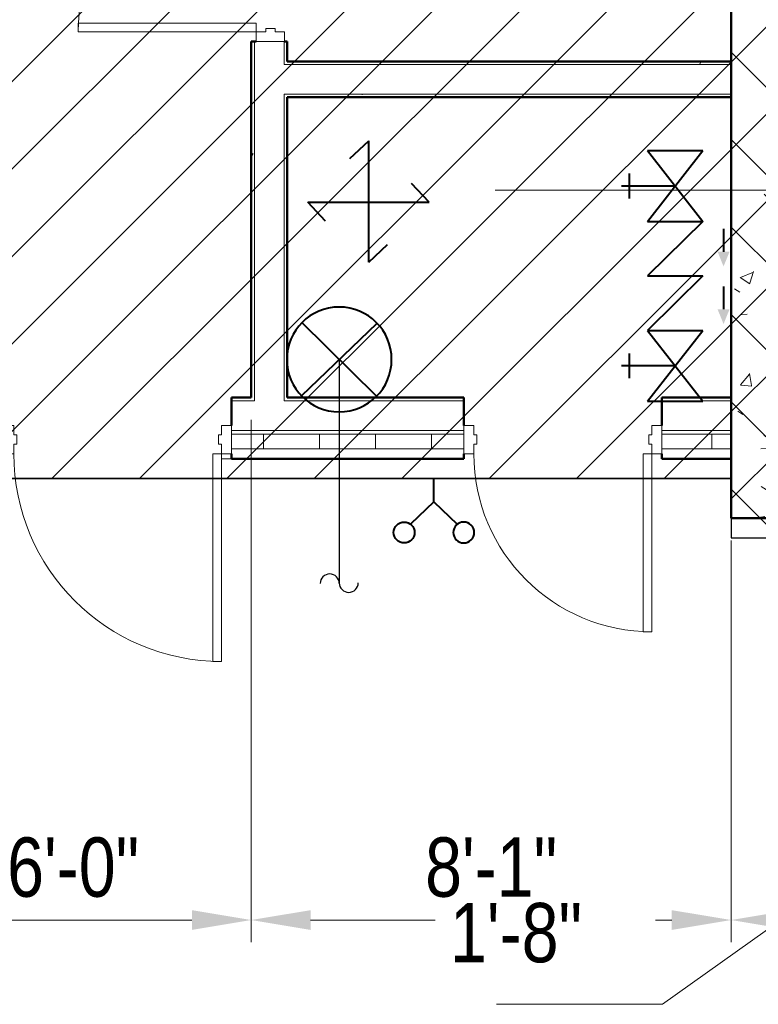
# Model space of a CAD drawing. Header units: inches. Extents: x -152 to 1372, y -763 to 594.
# Tile 7 of 13: x 624 to 774, y -94 to 105. Entities that reach past the tile are written whole.
import ezdxf

# ---------------------------------------------------------------- set-up
doc = ezdxf.new("R2010")
doc.units = ezdxf.units.IN
doc.header["$MEASUREMENT"] = 0
for name, color, linetype, lineweight in [('A-ANNO-DIMS', 211, 'Continuous', 9), ('A-AREA-IDEN', 2, 'Continuous', 9), ('A-DOOR', 31, 'Continuous', 13), ('A-DOOR-FRAM', 31, 'Continuous', 20), ('A-FLOR', 192, 'Continuous', 13), ('A-WALL', 113, 'Continuous', 13), ('A-WALL-PATT', 111, 'Continuous', 50), ('F-PROT-PIPE', 1, 'Continuous', 30), ('F-SPRK-PIPE', 1, 'Continuous', 60), ('I-WALL', 2, 'Continuous', 13), ('L-SITE-WALL', 31, 'Continuous', 13)]:
    doc.layers.add(name, color=color, linetype=linetype, lineweight=lineweight)
doc.styles.add('Arial', font='arial.ttf', dxfattribs={"width": 0.8, "height": 12})
doc.dimstyles.new('Continuous_USACE_1', dxfattribs={"dimscale": 12, "dimtxt": 9.182335, "dimasz": 1, "dimexe": 0.375, "dimexo": 0.375, "dimgap": 0.375, "dimtad": 1, "dimdec": 5, "dimrnd": 0.03125, "dimzin": 3, "dimdsep": 46, "dimlunit": 4, "dimtxsty": 'Arial', "dimsah": 1, "dimcen": 0.09, "dimazin": 0, "dimtfac": 1, "dimtdec": 4, "dimtix": 1, "dimtmove": 0, "dimatfit": 3, "dimfxl": 1, "dimtvp": 1, "dimtfill": 1, "dimfrac": 2, "dimtolj": 1, "dimtzin": 0, "dimlwd": 20, "dimlwe": 20, "dimarcsym": 2})
doc.dimstyles.new('Continuous_USACE_2', dxfattribs={"dimscale": 12, "dimtxt": 9.182335, "dimasz": 0.75, "dimexe": 0.375, "dimexo": 0.375, "dimgap": 0.375, "dimtad": 1, "dimdec": 5, "dimrnd": 0.03125, "dimzin": 3, "dimdsep": 46, "dimlunit": 4, "dimtxsty": 'Arial', "dimblk2": 'OBLIQUE', "dimsah": 1, "dimcen": 0.09, "dimazin": 0, "dimtfac": 1, "dimtdec": 4, "dimtix": 1, "dimtmove": 1, "dimatfit": 3, "dimfxl": 1, "dimtvp": 1, "dimtfill": 1, "dimfrac": 2, "dimtolj": 1, "dimtzin": 0, "dimlwd": 20, "dimlwe": 20, "dimarcsym": 2})
pattern_1 = [(0, (3279.594, -2263.219), (30.72, 7.68), [1.267, -21.773, 1.267, -21.773, -122.88]), (0, (3279.594, -2263.219), (30.72, 7.68), [-46.08, 1.267, -44.813, 1.267, -21.773, -53.76]), (0, (3279.594, -2263.219), (30.72, 7.68), [-115.2, 1.267, -14.093, 1.267, -37.133]), (120, (3291.114, -2259.379), (-22.011075, 22.7643), [1.267, -21.773, 1.267, -21.773, -122.88]), (120, (3291.114, -2259.379), (-22.011075, 22.7643), [-46.08, 1.267, -44.813, 1.267, -21.773, -53.76]), (120, (3291.114, -2259.379), (-22.011075, 22.7643), [-115.2, 1.267, -14.093, 1.267, -37.133]), (240, (3294.954, -2244.019), (-8.708925, -30.4443), [1.267, -21.773, 1.267, -21.773, -122.88]), (240, (3294.954, -2244.019), (-8.708925, -30.4443), [-46.08, 1.267, -44.813, 1.267, -21.773, -53.76]), (240, (3294.954, -2244.019), (-8.708925, -30.4443), [-115.2, 1.267, -14.093, 1.267, -37.133])]

# ---------------------------------------------------------------- blocks, each defined once
blk = doc.blocks.new('*U10')
at = {"layer": 'F-SPRK-PIPE', "lineweight": 40}
for p, q in [((-0.22, -17.56), (-0.22, 17.56)), ((-0.22, 17.56), (5.2, 12.42)), ((-17.56, 0.07), (-12.42, 5.5)), ((-17.56, 0.07), (17.56, 0.07)), ((12.41, -5.36), (17.56, 0.07)), ((-5.65, -12.41), (-0.22, -17.56))]:
    blk.add_line(p, q, dxfattribs=at)
blk = doc.blocks.new('*U11')
at = {"layer": 'F-SPRK-PIPE', "lineweight": 40}
for p, q in [((-10.46, 10.57, 0), (10.49, -10.6, 0)), ((-10.35, -10.74, 0), (10.35, 10.74, 0))]:
    blk.add_line(p, q, dxfattribs=at)
blk.add_circle((0, 0, 0), 14.91, dxfattribs=at)
blk = doc.blocks.new('*U12')
at = {"layer": 'F-PROT-PIPE', "color": 1, "linetype": 'Continuous', "lineweight": 40}
for p, q in [((-18.24, 0.09), (-18.24, 10.95)), ((18.24, 0.09), (18.24, 10.95)), ((-15.72, 9.41), (-20.76, 9.41)), ((20.76, 9.41), (15.72, 9.41)), ((-25.43, 5.68), (-11.05, -5.51)), ((-11.05, 5.68), (-25.43, -5.51)), ((-25.43, 5.68), (-25.43, -5.51)), ((-11.05, 5.68), (-11.05, -5.51)), ((0, -5.51), (-11.05, 5.68)), ((0, 5.68), (0, -5.51)), ((11.05, -5.51), (0, 5.68)), ((25.43, 5.68), (11.05, -5.51)), ((11.05, 5.68), (25.43, -5.51)), ((11.05, 5.68), (11.05, -5.51)), ((25.43, 5.68), (25.43, -5.51)), ((-2.15, -9.74), (-6.78, -9.74)), ((9.54, -9.74), (4.91, -9.74))]:
    blk.add_line(p, q, dxfattribs=at)
for points in [[(-9.76, -9.74), (-6.78, -10.95), (-6.78, -8.53)], [(1.92, -9.74), (4.91, -10.95), (4.91, -8.53)]]:
    blk.add_solid(points, dxfattribs=at)
blk = doc.blocks.new('*U20')
at = {"layer": 'F-PROT-PIPE', "color": 1, "linetype": 'Continuous', "lineweight": 40}
for q in [(-5.92, 3.45), (5.92, 3.45), (0, -8.21)]:
    blk.add_line((0, -2.23), q, dxfattribs=at)
at = {"layer": 'F-PROT-PIPE', "color": 1, "linetype": 'Continuous', "lineweight": 40, "extrusion": (0, 0, -1)}
blk.add_circle((7.56, 5.55), 2.66, dxfattribs=at)
at = {"layer": 'F-PROT-PIPE', "color": 1, "linetype": 'Continuous', "lineweight": 40}
blk.add_circle((7.56, 5.55), 2.66, dxfattribs=at)
blk = doc.blocks.new('Door-Passage-Single-Flush - 36_ x 84_-580149-ARCHITECTURAL FLOOR PLAN')
at = {"layer": 'A-DOOR', "lineweight": 20}
for p, q in [((16.25, -2.875), (18, -2.875)), ((16.25, -38.875), (16.25, -2.875)), ((18, -2.875), (18, -38.875)), ((18, -38.875), (16.25, -38.875))]:
    blk.add_line(p, q, dxfattribs=at)
at = {"layer": 'A-DOOR', "lineweight": 9}
blk.add_arc((18, -2.875), 36, 180, 270, dxfattribs=at)
at = {"layer": 'A-DOOR-FRAM'}
for p, q in [((-20, 2.875), (-18, 2.875)), ((-20, -2.875), (-20, 2.875)), ((-18, 2.875), (-18, 0.9375)), ((18, 2.875), (20, 2.875)), ((18, 0.9375), (18, 2.875)), ((20, 2.875), (20, -2.875)), ((-18, 0.9375), (-17.375, 0.9375)), ((-17.375, 0.9375), (-17.375, -0.9375)), ((17.375, 0.9375), (18, 0.9375)), ((17.375, -0.9375), (17.375, 0.9375)), ((-18, -0.9375), (-18, -2.875)), ((-17.375, -0.9375), (-18, -0.9375)), ((18, -0.9375), (17.375, -0.9375)), ((18, -2.875), (18, -0.9375)), ((-18, -2.875), (-20, -2.875)), ((20, -2.875), (18, -2.875))]:
    blk.add_line(p, q, dxfattribs=at)
blk = doc.blocks.new('Door-Passage-Single-Flush - 36_ x 84_-580242-ARCHITECTURAL FLOOR PLAN')
at = {"layer": 'A-DOOR', "lineweight": 20}
for p, q in [((16.25, -5.4375), (18, -5.4375)), ((16.25, -41.4375), (16.25, -5.4375)), ((18, -5.4375), (18, -41.4375)), ((18, -41.4375), (16.25, -41.4375))]:
    blk.add_line(p, q, dxfattribs=at)
at = {"layer": 'A-DOOR', "lineweight": 9}
blk.add_arc((18, -5.4375), 36, 180, 270, dxfattribs=at)
at = {"layer": 'A-DOOR-FRAM'}
for p, q in [((-20, 0.3125), (-18, 0.3125)), ((-20, -5.4375), (-20, 0.3125)), ((-18, 0.3125), (-18, -1.625)), ((18, 0.3125), (20, 0.3125)), ((18, -1.625), (18, 0.3125)), ((20, 0.3125), (20, -5.4375)), ((-18, -1.625), (-17.375, -1.625)), ((-17.375, -1.625), (-17.375, -3.5)), ((17.375, -1.625), (18, -1.625)), ((17.375, -3.5), (17.375, -1.625)), ((-18, -3.5), (-18, -5.4375)), ((-17.375, -3.5), (-18, -3.5)), ((18, -3.5), (17.375, -3.5)), ((18, -5.4375), (18, -3.5)), ((-18, -5.4375), (-20, -5.4375)), ((20, -5.4375), (18, -5.4375))]:
    blk.add_line(p, q, dxfattribs=at)
blk = doc.blocks.new('Door-Passage-Single-Flush - 42_ x 84_-580282-ARCHITECTURAL FLOOR PLAN')
at = {"layer": 'A-DOOR', "lineweight": 20}
for p, q in [((19.25, -5.4375), (21, -5.4375)), ((19.25, -47.4375), (19.25, -5.4375)), ((21, -5.4375), (21, -47.4375)), ((21, -47.4375), (19.25, -47.4375))]:
    blk.add_line(p, q, dxfattribs=at)
at = {"layer": 'A-DOOR', "lineweight": 9}
blk.add_arc((21, -5.4375), 42, 180, 270, dxfattribs=at)
at = {"layer": 'A-DOOR-FRAM'}
for p, q in [((-23, 0.3125), (-21, 0.3125)), ((-23, -5.4375), (-23, 0.3125)), ((-21, 0.3125), (-21, -1.625)), ((21, 0.3125), (23, 0.3125)), ((21, -1.625), (21, 0.3125)), ((23, 0.3125), (23, -5.4375)), ((-21, -1.625), (-20.375, -1.625)), ((-20.375, -1.625), (-20.375, -3.5)), ((20.375, -1.625), (21, -1.625)), ((20.375, -3.5), (20.375, -1.625)), ((-21, -3.5), (-21, -5.4375)), ((-20.375, -3.5), (-21, -3.5)), ((21, -3.5), (20.375, -3.5)), ((21, -5.4375), (21, -3.5)), ((-21, -5.4375), (-23, -5.4375)), ((23, -5.4375), (21, -5.4375))]:
    blk.add_line(p, q, dxfattribs=at)
blk = doc.blocks.new('*D117')
at = {"layer": 'A-ANNO-DIMS', "color": 0, "lineweight": 20, "transparency": 16777216}
for p, q in [((599, 23.87), (599, -81.8)), ((671, 23.87), (671, -81.8)), ((611, -77.3), (659, -77.3))]:
    blk.add_line(p, q, dxfattribs=at)
at = {"layer": 'A-ANNO-DIMS', "color": 0, "transparency": 16777216}
for points in [[(611, -75.3), (611, -79.3), (599, -77.3)], [(659, -75.3), (659, -79.3), (671, -77.3)]]:
    blk.add_solid(points, dxfattribs=at)
at = {"layer": 'Defpoints', "color": 0, "transparency": 16777216}
for p in [(599, 28.37), (671, 28.37), (671, -77.3)]:
    blk.add_point(p, dxfattribs=at)
at = {"layer": 'A-ANNO-DIMS', "color": 0, "lineweight": 20, "transparency": 16777216, "insert": (635, -66.67), "char_height": 12, "width": 38.481, "attachment_point": 5, "style": 'Arial', "bg_fill": 3, "box_fill_scale": 1.25, "bg_fill_color": 256, "bg_fill_true_color": 13158600, "bg_fill_transparency": 0}
blk.add_mtext('\\A1;6\'-0"', dxfattribs=at)
blk = doc.blocks.new('*D118')
at = {"layer": 'A-ANNO-DIMS', "color": 0, "lineweight": 20, "transparency": 16777216}
for p, q in [((671, 23.87), (671, -81.8)), ((768, -0.51), (768, -81.8)), ((683, -77.3), (756, -77.3))]:
    blk.add_line(p, q, dxfattribs=at)
at = {"layer": 'A-ANNO-DIMS', "color": 0, "transparency": 16777216}
for points in [[(683, -75.3), (683, -79.3), (671, -77.3)], [(756, -75.3), (756, -79.3), (768, -77.3)]]:
    blk.add_solid(points, dxfattribs=at)
at = {"layer": 'Defpoints', "color": 0, "transparency": 16777216}
for p in [(671, 28.37), (768, 3.99), (768, -77.3)]:
    blk.add_point(p, dxfattribs=at)
at = {"layer": 'A-ANNO-DIMS', "color": 0, "lineweight": 20, "transparency": 16777216, "insert": (719.5, -66.67), "char_height": 12, "width": 38.481, "attachment_point": 5, "style": 'Arial', "bg_fill": 3, "box_fill_scale": 1.25, "bg_fill_color": 256, "bg_fill_true_color": 13158600, "bg_fill_transparency": 0}
blk.add_mtext('\\A1;8\'-1"', dxfattribs=at)
blk = doc.blocks.new('_Oblique')
at = {"color": 0, "linetype": 'ByBlock', "lineweight": -2}
blk.add_line((-0.5, -0.5), (0.5, 0.5), dxfattribs=at)
blk = doc.blocks.new('*D119')
at = {"layer": 'A-ANNO-DIMS', "color": 0, "lineweight": 20, "transparency": 16777216}
for p, q in [((768, -0.51), (768, -81.8)), ((788, -0.51), (788, -81.8)), ((778, -77.3), (754.16, -94.34)), ((777, -77.3), (788, -77.3)), ((754.16, -94.34), (720.55, -94.34))]:
    blk.add_line(p, q, dxfattribs=at)
at = {"layer": 'A-ANNO-DIMS', "color": 0, "transparency": 16777216}
blk.add_solid([(777, -75.8), (777, -78.8), (768, -77.3)], dxfattribs=at)
at = {"layer": 'Defpoints', "color": 0, "transparency": 16777216}
for p in [(768, 3.99), (788, 3.99), (788, -77.3)]:
    blk.add_point(p, dxfattribs=at)
at = {"layer": 'A-ANNO-DIMS', "color": 0, "lineweight": 20, "transparency": 16777216, "xscale": 8.999999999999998, "yscale": 8.999999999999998, "zscale": 8.999999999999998}
blk.add_blockref('_Oblique', (788, -77.3), dxfattribs=at)
at = {"layer": 'A-ANNO-DIMS', "color": 0, "lineweight": 20, "transparency": 16777216, "insert": (711.18, -73.84), "char_height": 12, "width": 38.481, "attachment_point": 1, "line_spacing_factor": 0.941778, "style": 'Arial', "bg_fill": 3, "box_fill_scale": 1.25, "bg_fill_color": 256, "bg_fill_true_color": 13158600, "bg_fill_transparency": 0}
blk.add_mtext('\\A1;1\'-8"', dxfattribs=at)

msp = doc.modelspace()

# ---------------------------------------------------------------- hatches: boundary and pattern name
h = msp.add_hatch()
h.set_pattern_fill('ANSI37', color=256, scale=100)
h.paths.add_polyline_path([(1236.001145, 503.99456), (768.001145, 503.99456), (768.001145, -0.00544), (1236.001145, -0.00544)])
at = {"transparency": 33554687}
h = msp.add_hatch(dxfattribs=at)
h.set_pattern_fill('ANSI31', color=256, scale=100)
h.paths.add_polyline_path([(468.001145, 105.49456), (599.001152, 105.49456), (599.001145, 177.61956), (768.001145, 178.24456), (768.001145, 11.99456), (468.001145, 11.99456)])
at = {"layer": 'A-WALL-PATT', "lineweight": 9}
h = msp.add_hatch(dxfattribs=at)
h.set_pattern_fill('FP_1', color=256, style=0, pattern_type=2)
h.set_pattern_definition([(50, (3279.594, -2263.219), (27.5427, -2.40992), [2.88, -31.68]), (355, (3279.594, -2263.22), (-5.32784, 28.88427), [2.304, -25.344]), (100.451, (3281.89, -2263.42), (22.21532, 26.47393), [2.448, -26.924]), (46.184, (3279.594, -2255.54), (40.98187, -6.35642), [4.32, -47.52]), (96.636, (3283.01, -2256.07), (35.89075, 37.4062), [3.671, -40.386]), (351.184, (3279.594, -2255.54), (35.89097, 37.4062), [3.456, -38.016]), (21, (3283.434, -2257.459), (22.92104, -15.46073), [2.88, -31.68]), (326, (3283.434, -2257.46), (9.34353, 27.84574), [2.304, -25.344]), (71.451, (3285.344, -2258.747), (32.26477, 12.38442), [2.448, -26.924]), (37.5, (3279.594, -2263.219), (0.466855, 12.782707), [1.267, -23.77, 1.267, -24.461, -25.44]), (37.5, (3279.594, -2263.219), (0.466855, 12.782707), [-50.765, 1.267, -24.173]), (7.5, (3279.594, -2263.219), (10.10159, 15.14509), [1.267, -13.402, 1.267, -23.194, -9.696]), (7.5, (3279.594, -2263.219), (10.10159, 15.14509), [-39.13, 1.267, -8.429]), (327.5, (3271.031, -2263.219), (20.49916, -0.86578), [1.267, -8.333, 1.267, -28.685, -39.744]), (327.5, (3271.031, -2263.219), (20.49916, -0.86578), [-39.552, 1.267, -38.477]), (317.5, (3267.19, -2263.219), (22.39478, 3.84429), [1.267, -11.213, 1.267, -18.624, -28.224]), (317.5, (3267.19, -2263.219), (22.39478, 3.84429), [-32.371, 1.267, -26.957])])
h.paths.add_polyline_path([(768.001145, 3.99456), (788.001145, 3.99456), (788.001145, 503.99456), (768.001145, 503.99456), (768.001145, 6.625027)])
h = msp.add_hatch(dxfattribs=at)
h.set_pattern_fill('FP_2', color=256, style=0, pattern_type=2)
h.set_pattern_definition(pattern_1)
h.paths.add_polyline_path([(671.626253, 28.36956), (671.626253, 100.36956), (671.001253, 100.36956), (671.001253, 28.36956)])
h.paths.add_polyline_path([(671.001253, 140.36956), (671.626253, 140.36956), (671.626253, 181.61956), (671.001253, 181.61956)])
h.paths.add_polyline_path([(671.001253, 188.86956), (671.626253, 188.86956), (671.626253, 192.86956), (671.001253, 192.86956), (671.001253, 192.353431)])
h.paths.add_polyline_path([(671.626253, 232.86956), (671.626253, 297.61956), (671.001253, 297.61956), (671.001253, 232.86956), (671.501253, 232.86956)])
h = msp.add_hatch(dxfattribs=at)
h.set_pattern_fill('FP_2', color=256, style=0, pattern_type=2)
h.set_pattern_definition(pattern_1)
h.paths.add_polyline_path([(768.001145, 95.74456), (768.001145, 96.36956), (678.251253, 96.36956), (678.251253, 95.74456), (732.591278, 95.74456)])
h = msp.add_hatch(dxfattribs=at)
h.set_pattern_fill('FP_2', color=256, style=0, pattern_type=2)
h.set_pattern_definition(pattern_1)
h.paths.add_polyline_path([(768.001145, 89.11956), (768.001145, 89.74456), (678.251253, 89.74456), (678.251253, 89.11956), (732.591278, 89.11956)])
h = msp.add_hatch(dxfattribs=at)
h.set_pattern_fill('FP_2', color=256, style=0, pattern_type=2)
h.set_pattern_definition(pattern_1)
h.paths.add_polyline_path([(495.359341, 27.74456), (592.376145, 27.74456), (592.376145, 28.36956), (460.876145, 28.36956), (460.876145, 27.74456), (465.705348, 27.74456)])
h.paths.add_polyline_path([(598.376145, 27.74456), (621.001253, 27.74456), (621.001253, 28.36956), (598.376145, 28.36956)])
h.paths.add_polyline_path([(714.001145, 27.74456), (714.001145, 28.36956), (677.626253, 28.36956), (677.626253, 27.74456)])
h.paths.add_polyline_path([(754.001145, 27.74456), (768.001145, 27.74456), (768.001145, 28.36956), (754.001145, 28.36956)])
h.paths.add_polyline_path([(671.626253, 27.74456), (671.626253, 28.36956), (667.001253, 28.36956), (667.001253, 27.74456)])
h = msp.add_hatch(dxfattribs=at)
h.set_pattern_fill('FP_3', color=256, style=0, pattern_type=2)
h.set_pattern_definition([(0, (3279.594, -2263.219), (0, 11.331), []), (90, (3279.594, -2263.219), (-11.331, 7e-16), [])])
h.paths.add_polyline_path([(460.001145, 17.99456), (621.001253, 17.99456), (621.001253, 20.99456), (460.001145, 20.99456)])
h.paths.add_polyline_path([(714.001145, 17.99456), (714.001145, 20.99456), (667.001253, 20.99456), (667.001253, 17.99456), (673.283294, 17.99456)])
h.paths.add_polyline_path([(754.001145, 17.99456), (768.001145, 17.99456), (768.001145, 20.99456), (754.001145, 20.99456), (754.001145, 18.93206)])

# ---------------------------------------------------------------- linework, layer by layer
for p, q in [((768.001145, 503.99456), (768.001145, -0.00544)), ((768.001145, 11.99456), (768.001145, 189.99456)), ((768.001145, 178.24456), (768.001145, 11.99456)), ((688.785899, 36.089894), (688.785899, -9.20054)), ((468.001145, 11.99456), (768.001145, 11.99456)), ((768.001145, 11.99456), (468.001145, 11.99456)), ((768.001145, -0.00544), (1236.001145, -0.00544))]:
    msp.add_line(p, q)
for centre, start, end in [((686.860647, -9.228449), 0, 180), ((690.708673, -9.098982), 180, 0)]:
    msp.add_arc(centre, 1.926191, start, end)
at = {"layer": 'A-AREA-IDEN'}
msp.add_line((720.289114, 70.322002), (808.244542, 70.322002), dxfattribs=at)
at = {"layer": 'A-FLOR'}
msp.add_line((665.001253, 15.99456), (667.001253, 15.99456), dxfattribs=at)
at = {"layer": 'A-WALL'}
for p, q in [((671.626253, 100.36956), (671.626253, 27.74456)), ((677.626253, 100.36956), (677.626253, 95.74456)), ((768.001145, 95.74456), (677.626253, 95.74456)), ((677.626253, 89.74456), (677.626253, 27.74456)), ((768.001145, 89.74456), (677.626253, 89.74456)), ((671.626253, 27.74456), (667.001253, 27.74456)), ((714.001145, 27.74456), (677.626253, 27.74456)), ((768.001145, 27.74456), (754.001145, 27.74456)), ((714.001145, 21.74456), (667.001253, 21.74456)), ((714.001145, 20.99456), (667.001253, 20.99456)), ((768.001145, 21.74456), (754.001145, 21.74456)), ((768.001145, 20.99456), (754.001145, 20.99456)), ((714.001145, 17.99456), (667.001253, 17.99456)), ((768.001145, 17.99456), (754.001145, 17.99456))]:
    msp.add_line(p, q, dxfattribs=at)
at = {"layer": 'A-WALL', "lineweight": 50}
for p, q in [((671.001253, 28.36956), (667.001253, 28.36956)), ((667.001253, 28.36956), (667.001253, 22.74456)), ((714.001145, 28.36956), (678.251253, 28.36956)), ((714.001145, 22.74456), (714.001145, 28.36956)), ((768.001145, 28.36956), (754.001145, 28.36956)), ((754.001145, 28.36956), (754.001145, 22.74456)), ((667.001253, 16.99456), (667.001253, 15.99456)), ((667.001253, 15.99456), (714.001145, 15.99456)), ((714.001145, 15.99456), (714.001145, 16.99456)), ((754.001145, 16.99456), (754.001145, 15.99456)), ((754.001145, 15.99456), (768.001145, 15.99456))]:
    msp.add_line(p, q, dxfattribs=at)
at = {"layer": 'I-WALL', "lineweight": 50}
for p, q in [((672.001253, 100.36956), (671.001253, 100.36956)), ((671.001253, 100.36956), (671.001253, 28.36956)), ((678.251253, 100.36956), (677.751253, 100.36956)), ((678.251253, 96.36956), (678.251253, 100.36956)), ((768.001145, 96.36956), (678.251253, 96.36956)), ((678.251253, 28.36956), (678.251253, 89.11956)), ((678.251253, 89.11956), (768.001145, 89.11956))]:
    msp.add_line(p, q, dxfattribs=at)
at = {"layer": 'L-SITE-WALL', "lineweight": 50}
for p, q in [((768.001145, 503.99456), (768.001145, 3.99456)), ((768.001145, 3.99456), (788.001145, 3.99456))]:
    msp.add_line(p, q, dxfattribs=at)

# ---------------------------------------------------------------- block references
at = {"layer": 'A-DOOR', "rotation": 270}
msp.add_blockref('Door-Passage-Single-Flush - 36_ x 84_-580149-ARCHITECTURAL FLOOR PLAN', (674.876253, 120.36956), dxfattribs=at)
at = {"layer": 'A-DOOR'}
for name, p in [('Door-Passage-Single-Flush - 42_ x 84_-580282-ARCHITECTURAL FLOOR PLAN', (644.001253, 22.43206)), ('Door-Passage-Single-Flush - 36_ x 84_-580242-ARCHITECTURAL FLOOR PLAN', (734.001145, 22.43206))]:
    msp.add_blockref(name, p, dxfattribs=at)
at = {"layer": 'F-PROT-PIPE', "color": 1, "linetype": 'Continuous', "lineweight": 40}
for name, p, xscale, yscale, zscale, rotation in [('*U12', (756.773594, 52.981849), 0.9964501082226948, 0.9964501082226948, 0.9964501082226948, 89.99999999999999), ('*U20', (707.930368, 5.510393), 0.7972124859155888, 0.7972124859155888, 0.7972124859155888, 180)]:
    msp.add_blockref(name, p, dxfattribs=dict(at, xscale=xscale, yscale=yscale, zscale=zscale, rotation=rotation))
at = {"layer": 'F-SPRK-PIPE', "lineweight": 40, "extrusion": (0, 0, -1), "rotation": 90.00000000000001}
for name, p, xscale, yscale, zscale in [('*U10', (-694.701504, 68.024216), 0.698993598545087, 0.698993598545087, 0.698993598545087), ('*U11', (-688.7854, 36.089639, -0.001399), 0.7109096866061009, 0.7109096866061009, 0.7109096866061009)]:
    msp.add_blockref(name, p, dxfattribs=dict(at, xscale=xscale, yscale=yscale, zscale=zscale))

# ---------------------------------------------------------------- next in the draw order: dimensions: what is measured, and where the dimension line sits
at = {"layer": 'A-ANNO-DIMS', "lineweight": 20}
dim = msp.add_linear_dim(base=(671.001253, -77.298146), p1=(599.001145, 28.36956), p2=(671.001253, 28.36956), dimstyle='Continuous_USACE_1', override={"dimpost": '<>', "dimfxl": 72.000108}, dxfattribs=at)
dim.commit()
dim.dimension.update_dxf_attribs({"geometry": '*D117', "text_midpoint": (635.001199, -66.67127)})

# ---------------------------------------------------------------- next in the draw order: dimensions: what is measured, and where the dimension line sits
dim = msp.add_linear_dim(base=(768.001145, -77.298146), p1=(671.001253, 28.36956), p2=(768.001145, 3.99456), dimstyle='Continuous_USACE_1', override={"dimpost": '<>', "dimfxl": 100.015597}, dxfattribs=at)
dim.commit()
dim.dimension.update_dxf_attribs({"geometry": '*D118', "text_midpoint": (719.501199, -66.67127)})

# ---------------------------------------------------------------- next in the draw order: dimensions: what is measured, and where the dimension line sits
dim = msp.add_linear_dim(base=(788.001145, -77.298146), p1=(768.001145, 3.99456), p2=(788.001145, 3.99456), dimstyle='Continuous_USACE_2', override={"dimpost": '<>', "dimfxl": 20}, dxfattribs=at)
dim.commit()
dim.dimension.update_dxf_attribs({"geometry": '*D119', "text_midpoint": (749.661101, -94.344695), "dimtype": 160})

doc.saveas('drawing.dxf')
